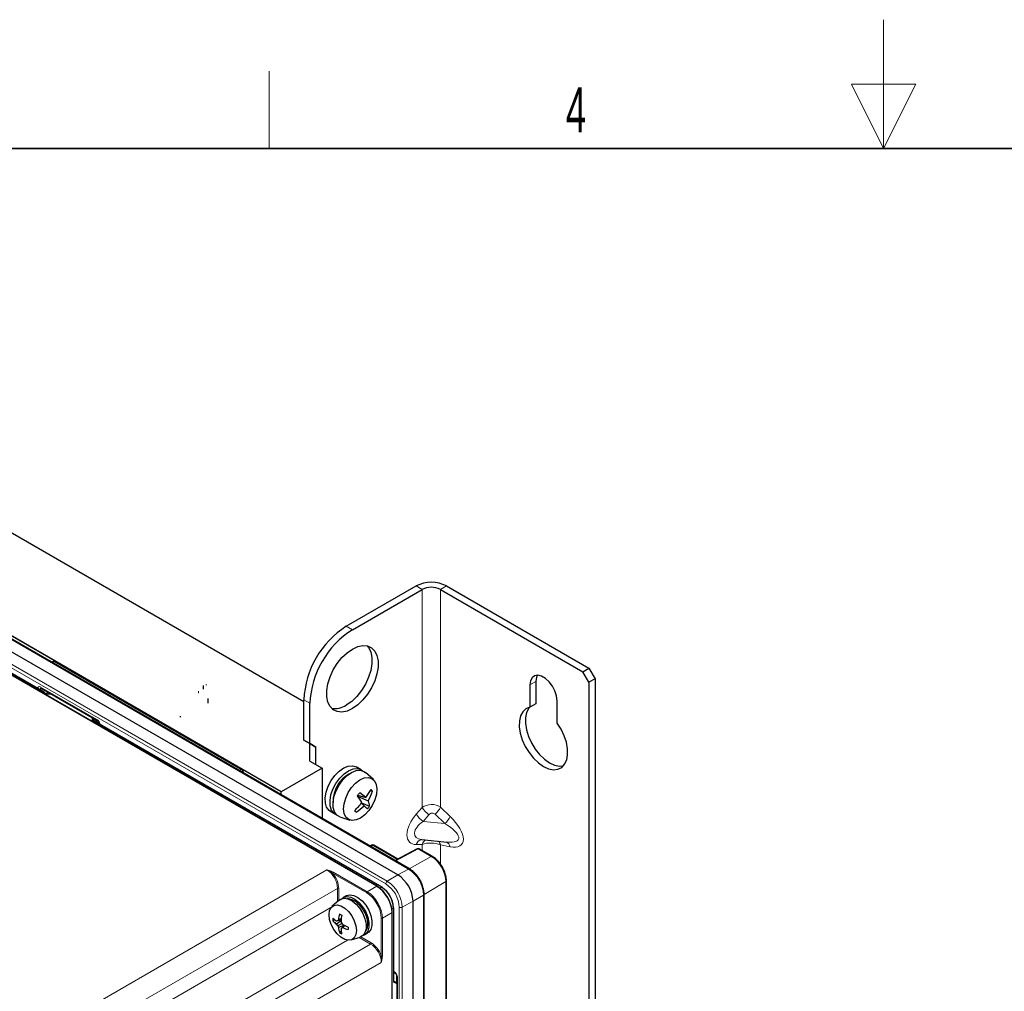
# Paper-space layout 'Blatt2' of a CAD drawing. Header units: millimetres. Extents: x 5 to 418, y 2 to 292.
# Tile 45 of 54: x 150 to 226, y 217 to 292. Entities that reach past the tile are written whole.
import ezdxf

# ---------------------------------------------------------------- set-up
doc = ezdxf.new("R2010")
doc.units = ezdxf.units.MM
doc.layers.add('SLD-0', color=7, linetype='Continuous')
doc.styles.add('SLDTEXTSTYLE0', font='TXT', dxfattribs={"width": 0.605})

psp = doc.layouts.new('Blatt2')

# ---------------------------------------------------------------- linework, layer by layer
at = {"color": 7, "linetype": 'Continuous', "lineweight": 25}
for p, q in [((134.951, 260.891), (171.956, 239.529)), ((134.951, 260.889), (171.956, 239.526)), ((180.171, 226.523), (123.838, 259.044)), ((179.263, 226.056), (122.93, 258.576)), ((177.663, 225.178), (121.91, 257.363)), ((151.77, 240.262), (122.256, 257.3)), ((170.188, 232.521), (128.97, 256.316)), ((152.621, 242.66), (142.43, 248.543)), ((175.256, 245.378), (180.677, 248.508)), ((175.727, 245.106), (181.148, 248.236)), ((182.563, 248.236), (193.641, 241.84)), ((183.034, 248.508), (194.112, 242.113)), ((152.479, 242.652), (152.351, 242.584)), ((167.16, 234.268), (152.641, 242.65)), ((193.641, 241.84), (194.112, 242.113)), ((194.112, 241.024), (193.641, 241.84)), ((194.112, 242.113), (194.583, 241.296)), ((189.987, 241.092), (189.987, 239.353)), ((194.583, 241.296), (194.112, 241.024)), ((194.112, 241.024), (194.112, 99.218)), ((194.583, 241.296), (194.583, 99.49)), ((151.54, 240.577), (155.907, 238.055)), ((164.131, 240.778), (164.131, 240.493)), ((189.516, 240.819), (189.516, 239.081)), ((151.825, 240.185), (151.794, 240.238)), ((151.911, 240.135), (151.825, 240.185)), ((152.344, 240.112), (152.011, 240.112)), ((164.487, 239.756), (164.487, 239.633)), ((164.487, 239.633), (164.487, 239.405)), ((171.956, 236.533), (171.956, 239.663)), ((191.637, 237.857), (191.637, 239.595)), ((172.427, 236.261), (172.427, 239.391)), ((189.987, 239.353), (189.516, 239.081)), ((155.428, 238.013), (155.514, 238.062)), ((155.575, 238.247), (155.575, 238.065)), ((178.023, 225.106), (155.58, 238.062)), ((162.342, 238.395), (162.342, 238.307)), ((156.06, 237.792), (156.06, 237.786)), ((171.956, 236.533), (172.427, 236.261)), ((172.427, 236.26), (171.956, 236.533)), ((172.899, 235.988), (172.427, 236.261)), ((172.427, 236.26), (172.899, 235.988)), ((172.427, 234.902), (172.427, 236.26)), ((172.899, 234.63), (172.899, 235.988)), ((172.427, 234.902), (173.37, 234.358)), ((170.188, 232.518), (167.179, 234.256)), ((167.243, 234.124), (167.243, 234.124)), ((173.37, 234.358), (170.188, 232.521)), ((173.37, 234.355), (170.188, 232.518)), ((173.37, 234.355), (173.37, 234.358)), ((173.37, 234.355), (173.37, 230.449)), ((176.397, 234.236), (176.02, 234.454)), ((177.358, 233.474), (176.744, 234.02)), ((177.14, 232.615), (177.286, 232.556)), ((170.188, 232.518), (170.188, 232.521)), ((170.188, 232.286), (170.188, 232.518)), ((176.131, 232.211), (176.156, 232.247)), ((176.153, 232.248), (176.765, 232.077)), ((176.166, 232.156), (176.955, 231.824)), ((176.415, 231.629), (176.641, 231.424)), ((176.448, 231.672), (177.067, 231.406)), ((174.02, 230.99), (174.397, 230.772)), ((174.758, 230.58), (175.538, 230.321)), ((181.107, 228.814), (183.088, 228.613)), ((177.228, 228.365), (177.1, 228.296)), ((179.258, 227.284), (177.39, 228.363)), ((180.763, 228.093), (179.049, 227.171)), ((181.939, 227.506), (180.925, 228.091)), ((183.035, 115.645), (183.035, 225.606)), ((175.247, 224.437), (175.012, 224.301)), ((181.301, 96.659), (181.301, 224.567)), ((174.69, 224.101), (174.139, 223.599)), ((178.952, 217.791), (178.952, 223.497)), ((180.441, 96.089), (180.441, 224.014)), ((174.86, 222.656), (174.642, 222.596)), ((178.827, 96.178), (178.827, 223.161)), ((174.355, 222.579), (174.212, 222.497)), ((174.849, 222.539), (174.504, 222.474)), ((174.846, 222.495), (174.504, 222.237)), ((174.851, 222.566), (174.584, 222.509)), ((174.922, 222.282), (174.584, 222.103)), ((175.068, 222.13), (174.642, 221.964)), ((175.084, 222.149), (174.889, 221.927)), ((175.129, 222.127), (174.975, 221.965)), ((174.864, 221.665), (174.728, 221.587)), ((175.633, 221.009), (176.344, 221.236)), ((176.678, 221.414), (176.914, 221.55)), ((178.952, 218.493), (179.029, 218.449)), ((179.18, 218.186), (179.18, 115.974)), ((178.952, 217.797), (179.18, 217.666))]:
    psp.add_line(p, q, dxfattribs=at)
at = {"color": 7, "linetype": 'Continuous', "lineweight": 18}
for p, q in [((180.09, 226.516), (123.757, 259.037)), ((178.32, 225.359), (121.987, 257.879)), ((122.103, 258.082), (178.436, 225.562)), ((177.629, 225.174), (121.875, 257.359)), ((151.709, 240.275), (122.223, 257.297)), ((181.148, 248.236), (180.677, 248.508)), ((181.148, 248.236), (181.148, 231.293)), ((182.563, 248.236), (183.034, 248.508)), ((182.563, 231.332), (182.563, 248.236)), ((175.256, 245.378), (175.727, 245.106)), ((152.56, 242.643), (152.399, 242.556)), ((167.079, 234.261), (152.56, 242.643)), ((189.987, 241.092), (189.516, 240.819)), ((151.585, 240.551), (151.495, 240.512)), ((151.495, 240.512), (151.495, 240.421)), ((151.505, 240.653), (155.873, 238.132)), ((151.638, 240.201), (151.737, 240.259)), ((151.737, 240.259), (151.709, 240.275)), ((151.902, 240.141), (152.099, 240.254)), ((163.779, 240.343), (163.779, 240.181)), ((151.77, 240.224), (151.685, 240.174)), ((151.809, 240.156), (151.77, 240.224)), ((151.911, 240.097), (151.809, 240.156)), ((151.865, 240.07), (151.911, 240.097)), ((152.011, 240.1), (151.912, 240.043)), ((152.011, 240.112), (152.011, 240.1)), ((152.365, 240.1), (152.011, 240.1)), ((171.956, 239.663), (172.427, 239.391)), ((155.409, 238.024), (155.508, 238.082)), ((155.547, 238.059), (155.448, 238.002)), ((155.508, 238.082), (155.508, 238.286)), ((155.575, 238.043), (155.547, 238.059)), ((156.022, 237.922), (155.575, 238.18)), ((155.575, 238.043), (155.575, 238.065)), ((177.99, 225.103), (155.575, 238.043)), ((166.923, 234.171), (167.079, 234.261)), ((167.197, 234.057), (167.159, 234.035)), ((167.159, 234.035), (167.197, 234.057)), ((167.197, 234.057), (167.197, 234.057)), ((180.688, 230.776), (181.148, 231.293)), ((182.563, 231.332), (183.321, 230.604)), ((181.678, 230.739), (181.217, 230.222)), ((182.907, 230.05), (182.149, 230.778)), ((182.907, 230.05), (181.217, 230.222)), ((177.309, 228.356), (177.147, 228.269)), ((179.21, 227.258), (177.309, 228.356)), ((180.844, 228.084), (179.096, 227.144)), ((181.148, 228.433), (180.688, 228.419)), ((181.857, 227.499), (180.844, 228.084)), ((181.148, 228.433), (181.148, 227.962)), ((182.563, 226.92), (182.563, 228.395)), ((183.321, 228.247), (182.563, 228.395)), ((180.14, 226.542), (181.857, 227.499)), ((179.263, 226.056), (180.09, 226.516)), ((146.263, 210.58), (173.747, 226.447)), ((176.838, 224.664), (174.185, 226.195)), ((174.231, 226.277), (176.885, 224.745)), ((178.436, 225.562), (179.263, 226.056)), ((174.572, 225.018), (147.409, 209.338)), ((174.572, 223.993), (174.572, 225.018)), ((174.666, 225.018), (174.666, 224.078)), ((176.885, 224.745), (177.629, 225.174)), ((177.857, 225.026), (177.99, 225.103)), ((182.989, 225.539), (181.301, 224.53)), ((182.989, 115.579), (182.989, 225.539)), ((181.254, 224.5), (180.441, 224.014)), ((181.254, 96.592), (181.254, 224.5)), ((148.456, 208.733), (174.065, 223.517)), ((178.795, 223.391), (178.933, 223.47)), ((178.933, 217.732), (178.933, 223.47)), ((179.366, 95.638), (179.366, 223.546)), ((180.441, 224.014), (179.6, 223.545)), ((179.6, 223.545), (179.6, 95.637)), ((177.97, 219.768), (177.97, 222.704)), ((178.807, 223.133), (178.063, 222.704)), ((178.063, 222.704), (178.063, 219.768)), ((178.807, 96.15), (178.807, 223.133)), ((177.144, 220.692), (176.253, 221.207)), ((176.372, 221.246), (177.19, 220.774)), ((175.346, 220.991), (150.165, 206.454)), ((150.165, 205.132), (177.144, 220.692)), ((177.969, 219.264), (150.472, 203.404)), ((178.952, 218.55), (178.994, 218.526)), ((179.146, 217.686), (179.146, 218.31)), ((179.229, 218.118), (179.229, 115.906)), ((179.18, 217.589), (178.933, 217.732))]:
    psp.add_line(p, q, dxfattribs=at)
at = {"color": 7, "linetype": 'Continuous', "lineweight": 25, "flags": 128}
for points in [[(175.727, 238.982), (175.311, 238.792), (174.912, 238.712), (174.55, 238.744), (174.238, 238.888), (173.992, 239.137), (173.822, 239.481), (173.735, 239.903), (173.735, 240.387), (173.822, 240.91), (173.992, 241.451), (174.238, 241.984), (174.55, 242.487), (174.912, 242.939), (175.311, 243.318), (175.727, 243.609), (176.144, 243.799), (176.542, 243.879), (176.905, 243.847), (177.216, 243.703), (177.462, 243.454), (177.633, 243.11), (177.72, 242.688), (177.72, 242.204), (177.633, 241.681), (177.462, 241.14), (177.216, 240.607), (176.905, 240.104), (176.542, 239.652), (176.144, 239.273), (175.727, 238.982)], [(176.888, 243.851), (176.991, 243.726), (177.161, 243.383), (177.248, 242.96), (177.248, 242.476), (177.161, 241.953), (176.991, 241.413), (176.745, 240.879), (176.433, 240.376), (176.071, 239.925), (175.672, 239.545), (175.256, 239.254)], [(191.637, 239.595), (191.594, 239.965), (191.469, 240.354), (191.271, 240.732), (191.017, 241.067), (190.727, 241.332), (190.425, 241.507), (190.136, 241.576), (189.882, 241.534), (189.684, 241.384), (189.559, 241.14), (189.516, 240.819)], [(190.1, 241.576), (190.03, 241.412), (189.987, 241.092)], [(189.516, 239.081), (189.211, 238.959), (188.968, 238.734), (188.797, 238.417), (188.706, 238.021), (188.698, 237.565), (188.774, 237.068), (188.931, 236.554), (189.162, 236.045), (189.456, 235.564), (189.801, 235.132), (190.18, 234.769), (190.576, 234.491), (190.973, 234.311), (191.352, 234.236), (191.696, 234.27), (191.991, 234.412), (192.221, 234.655), (192.379, 234.988), (192.455, 235.396), (192.447, 235.861), (192.356, 236.362), (192.185, 236.877), (191.941, 237.383), (191.637, 237.857)], [(189.5, 239.078), (189.44, 239.006), (189.268, 238.689), (189.177, 238.293), (189.169, 237.837), (189.246, 237.34), (189.403, 236.826), (189.634, 236.317), (189.928, 235.836), (190.272, 235.404), (190.651, 235.041), (191.048, 234.763), (191.445, 234.583), (191.824, 234.508), (192.124, 234.532)], [(174.02, 230.99), (173.911, 231.068), (173.728, 231.313), (173.625, 231.646), (173.611, 232.047), (173.685, 232.49), (173.843, 232.947), (174.075, 233.391), (174.366, 233.792), (174.698, 234.127), (175.051, 234.372), (175.402, 234.515), (175.728, 234.544), (176.01, 234.459), (176.02, 234.454)], [(174.522, 230.716), (174.288, 230.851), (174.105, 231.095), (174.003, 231.428), (173.988, 231.829), (174.062, 232.272), (174.22, 232.73), (174.452, 233.173), (174.743, 233.575), (175.076, 233.909), (175.428, 234.155), (175.779, 234.297), (176.105, 234.327), (176.388, 234.242), (176.508, 234.156)], [(174.758, 230.58), (174.524, 230.715), (174.34, 230.959), (174.238, 231.292), (174.224, 231.693), (174.298, 232.136), (174.456, 232.594), (174.688, 233.037), (174.979, 233.439), (175.311, 233.773), (175.664, 234.019), (176.014, 234.161), (176.341, 234.191), (176.623, 234.106), (176.744, 234.02)], [(177.449, 233.375), (177.585, 233.095), (177.636, 232.738), (177.599, 232.328), (177.475, 231.893), (177.275, 231.462), (177.01, 231.066), (176.7, 230.73), (176.366, 230.478), (176.03, 230.327), (175.714, 230.288), (175.442, 230.362), (175.23, 230.545), (175.095, 230.825), (175.044, 231.182), (175.081, 231.592), (175.205, 232.027), (175.405, 232.457), (175.669, 232.854), (175.979, 233.19), (176.314, 233.442), (176.65, 233.593), (176.966, 233.632), (177.238, 233.558), (177.449, 233.375)], [(174.69, 224.101), (174.817, 224.187), (175.079, 224.25), (175.381, 224.199), (175.702, 224.04), (176.016, 223.783), (176.301, 223.448), (176.535, 223.059), (176.702, 222.647), (176.789, 222.24), (176.789, 221.869), (176.702, 221.562), (176.535, 221.342), (176.344, 221.236)], [(174.907, 224.223), (175.041, 224.317), (175.303, 224.379), (175.605, 224.328), (175.925, 224.169), (176.24, 223.912), (176.525, 223.577), (176.759, 223.189), (176.926, 222.776), (177.013, 222.369), (177.013, 221.998), (176.926, 221.691), (176.759, 221.471), (176.559, 221.363)], [(175.247, 224.437), (175.276, 224.453), (175.539, 224.515), (175.841, 224.465), (176.161, 224.305), (176.475, 224.048), (176.76, 223.713), (176.995, 223.325), (177.162, 222.912), (177.248, 222.505), (177.248, 222.134), (177.162, 221.827), (176.995, 221.607), (176.914, 221.55)], [(175.3, 224.223), (175.404, 224.226), (175.694, 224.157), (175.996, 223.983), (176.286, 223.717), (176.54, 223.382), (176.737, 223.005), (176.863, 222.615), (176.906, 222.245), (176.863, 221.925), (176.755, 221.703)], [(173.915, 222.973), (173.958, 223.295), (174.084, 223.541), (174.282, 223.691), (174.537, 223.733), (174.828, 223.664), (175.132, 223.489), (175.423, 223.222), (175.678, 222.885), (175.876, 222.506), (176.002, 222.115), (176.045, 221.743), (176.002, 221.421), (175.876, 221.176), (175.678, 221.026), (175.423, 220.984), (175.132, 221.053), (174.828, 221.228), (174.537, 221.495), (174.282, 221.831), (174.084, 222.211), (173.958, 222.602), (173.915, 222.973)]]:
    psp.add_lwpolyline(points, dxfattribs=at)
at = {"color": 7, "linetype": 'Continuous', "lineweight": 18, "flags": 128}
for points in [[(151.764, 240.264), (151.769, 240.263), (151.77, 240.262)], [(151.77, 240.224), (151.779, 240.228), (151.786, 240.232), (151.791, 240.235), (151.794, 240.237), (151.794, 240.238)], [(151.911, 240.135), (151.915, 240.13), (151.917, 240.122), (151.915, 240.11), (151.911, 240.097)], [(152.308, 240.112), (152.317, 240.122), (152.32, 240.126)], [(155.58, 238.062), (155.579, 238.063), (155.575, 238.065)], [(156.06, 237.791), (156.06, 237.788), (156.06, 237.785)]]:
    psp.add_lwpolyline(points, dxfattribs=at)
at = {"color": 7, "linetype": 'Continuous', "lineweight": 25}
for centre, radius, start, end in [((181.855, 246.233), 2.562, 62.60967, 117.39033), ((181.855, 246.871), 1.537, 62.60967, 117.39033), ((179.09, 239.354), 7.141, 122.4763, 177.5237), ((179.561, 239.082), 7.141, 122.4763, 177.5237), ((152.558, 242.505), 0.167, 60.00269, 118.26557), ((151.737, 240.204), 0.0667, 30, 60.00269), ((164.339, 240.854), 0.0644, 319.26695, 358.74195), ((174.371, 240.593), 1.605, 260.08974, 303.47027), ((155.547, 238.005), 0.0667, 60.00269, 119.99731), ((167.077, 234.124), 0.167, 0, 60.00269), ((176.669, 231.77), 2.446, 118.29237, 181.71301), ((173.73, 234.588), 3.939, 320.39014, 331.23529), ((175.143, 231.055), 2.617, 34.99572, 38.73598), ((172.522, 235.219), 4.691, 320.21748, 323.5737), ((168.951, 227.544), 8.563, 28.85357, 33.07112), ((172.725, 227.254), 6.291, 50.04403, 55.40732), ((173.856, 233.667), 3.605, 329.2587, 342.05639), ((175.746, 231.275), 1.327, 5.66968, 24.44695), ((172.561, 234.594), 4.863, 313.50806, 323.14051), ((169.324, 226.022), 8.295, 36.27606, 37.45565), ((174.027, 234.111), 3.749, 301.95006, 314.20841), ((-83.389, -53.746), 385.924, 47.58844, 47.64004), ((174.133, 233.532), 3.624, 319.72308, 324.06809), ((177.307, 228.218), 0.167, 60.00269, 118.26557), ((180.842, 227.946), 0.167, 60.00269, 118.26557), ((177.883, 223.898), 2.561, 2.60548, 57.39452), ((177.643, 225.15), 0.0335, 354.31775, 54.37007), ((178.009, 225.076), 0.0335, 65.69288, 125.61758), ((176.886, 223.377), 2.049, 2.60548, 57.39452), ((176.988, 223.436), 1.947, 2.60548, 57.39452), ((176.777, 222.596), 2.566, 177.79386, 182.20614), ((176.142, 224.937), 2.958, 229.27128, 236.36561), ((177.69, 222.219), 3.071, 164.67254, 172.94357), ((177.032, 226.83), 4.443, 238.76618, 241.23919), ((180.711, 222.071), 5.88, 171.54824, 176.01342), ((178.794, 223.157), 0.0335, 5.63188, 65.68826), ((175.736, 223.913), 2.08, 222.90346, 233.67882), ((176.975, 216.946), 6.055, 113.25211, 114.08461), ((177.537, 223.967), 3.492, 209.70073, 212.26913), ((176.678, 221.186), 2.476, 145.28299, 147.70945), ((177.605, 223.28), 3.241, 201.28315, 203.94422), ((176.674, 222.229), 2.048, 187.42127, 198.25778), ((179.77, 223.898), 5.126, 196.07178, 197.78491), ((180.643, 218.657), 6.618, 150.38567, 151.17712), ((179.244, 225.08), 5.149, 212.24559, 213.9895), ((173.521, 225.107), 3.462, 293.28532, 294.83714), ((177.546, 227.354), 5.758, 243.47645, 248.02566), ((176.198, 224.728), 3.022, 246.1247, 254.52435), ((179.834, 221.915), 4.443, 178.72604, 181.27396), ((176.093, 223.76), 2.566, 237.86118, 242.14419), ((177.681, 222.061), 2.845, 184.3082, 191.55665)]:
    psp.add_arc(centre, radius, start, end, dxfattribs=at)
at = {"color": 7, "linetype": 'Continuous', "lineweight": 18}
for centre, radius, start, end in [((152.511, 242.576), 0.0823, 53.60191, 112.96519), ((152.607, 242.575), 0.0825, 65.36022, 124.60414), ((151.389, 240.745), 0.256, 266.86601, 294.28662), ((151.585, 240.643), 0.0804, 172.95535, 235.73247), ((151.757, 240.227), 0.0377, 79.54177, 123.48081), ((151.686, 240.177), 0.0962, 28.85561, 58.04533), ((152.487, 240.343), 0.335, 203.89668, 223.41159), ((155.509, 238.005), 0.0765, 59.92932, 90.5113), ((155.527, 238.032), 0.0335, 54.38183, 114.31395), ((155.568, 238.028), 0.0377, 79.54177, 123.48081), ((155.955, 238.123), 0.083, 173.97139, 233.87933), ((167.126, 234.193), 0.0825, 65.36022, 124.60414), ((166.948, 234.05), 0.249, 1.72152, 58.27848), ((167.165, 234.129), 0.0784, 293.71668, 357.27393), ((167.161, 234.132), 0.0825, 295.38794, 354.63803), ((182.773, 232.316), 1.919, 212.17568, 235.2044), ((181.229, 231.896), 1.448, 309.4534, 337.0751), ((182.313, 231.798), 1.919, 212.17568, 235.2044), ((181.987, 231.168), 1.448, 309.4534, 337.0751), ((181.206, 228.283), 0.536, 98.88526, 165.3219), ((181.711, 228.271), 0.586, 119.27084, 163.87826), ((177.26, 228.289), 0.0823, 53.60191, 112.96519), ((177.355, 228.288), 0.0825, 65.36022, 124.60414), ((180.795, 228.017), 0.0823, 53.60191, 112.96519), ((180.891, 228.016), 0.0825, 65.36022, 124.60414), ((182.018, 228.28), 0.556, 11.94549, 46.36956), ((182.849, 228.171), 0.478, 9.109, 69.85688), ((181.904, 227.431), 0.0825, 65.37579, 124.60282), ((180.533, 225.428), 2.458, 2.60548, 57.39452), ((180.137, 226.448), 0.0825, 65.329, 124.60678), ((178.726, 224.385), 2.53, 2.60548, 57.39452), ((174.287, 226.191), 0.103, 123.22971, 177.34769), ((174.618, 224.927), 0.103, 62.65648, 116.76622), ((177.649, 225.147), 0.0334, 65.32395, 127.31983), ((178.576, 225.347), 0.257, 123.22971, 177.34769), ((177.095, 223.443), 2.274, 2.60548, 57.39452), ((177.072, 223.43), 2.53, 2.60548, 57.39452), ((182.953, 225.614), 0.0825, 295.38922, 354.62292), ((176.941, 224.659), 0.103, 123.22971, 177.34769), ((181.218, 224.575), 0.0825, 295.38922, 354.62289), ((178.919, 223.501), 0.0335, 294.37466, 354.3052), ((179.484, 223.775), 0.257, 242.65648, 296.76622), ((178.017, 222.796), 0.103, 242.65767, 296.74977), ((178.794, 223.164), 0.0334, 292.64531, 354.66615), ((177.088, 220.778), 0.103, 303.22971, 357.34769), ((178.017, 219.86), 0.103, 242.65767, 296.74977), ((179.077, 218.517), 0.0833, 174.09681, 233.754), ((179.263, 218.194), 0.083, 186.23212, 246.0232)]:
    psp.add_arc(centre, radius, start, end, dxfattribs=at)
for centre, major_axis, ratio, start_param, end_param in [((151.506, 240.38), (-0.168, 0.29), 0.574751, 5.497729, 7.063964), ((151.624, 240.448), (-0.103, 0.135), 0.582975, 6.119278, 6.988848), ((151.709, 240.22), (0.0943, 0), 0.577382, 0.944946, 1.570796), ((152.011, 240.154), (0.141, 0.032), 0.368996, 3.844419, 4.629817), ((155.508, 238.136), (0.0416, 0.0977), 0.227773, 3.435538, 4.220936), ((155.872, 237.86), (-0.167, 0.288), 0.580018, 3.92689, 5.493125), ((167.312, 233.988), (-0.083, 0.144), 0.55776, 0.785631, 1.116077), ((181.855, 230.795), (0.999, 0.059), 0.730873, 0.742532, 2.313328), ((181.407, 230.013), (1.192, 1.45), 0.555624, 1.499892, 3.594287), ((181.913, 230.513), (0.18, 0.307), 0.913999, 6.068359, 7.639156), ((182.294, 230.019), (1.928, -1.584), 0.449224, 5.589643, 7.684038), ((181.879, 229.741), (1.278, 0.646), 0.526389, 1.834297, 3.829654), ((181.822, 229.747), (2.15, -0.911), 0.325005, 5.471862, 7.467219), ((181.855, 228.115), (1, -0.033), 0.422149, 0.799418, 2.370214), ((173.746, 225.494), (-0.583, 1.01), 0.578729, 3.927225, 5.497716), ((173.793, 225.521), (-0.617, 1.068), 0.577557, 3.927224, 5.03262), ((176.838, 223.357), (-0.8, 1.386), 0.577562, 3.92722, 5.497704), ((176.885, 223.384), (-0.833, 1.443), 0.576731, 3.92723, 5.497714), ((177.143, 219.739), (-0.583, 1.01), 0.578749, 3.927206, 5.49769), ((177.19, 219.767), (-0.617, 1.068), 0.577562, 4.392205, 5.497704), ((178.993, 218.253), (-0.166, 0.289), 0.580018, 3.931817, 5.498052), ((178.886, 217.759), (0.0757, 0.0248), 0.571387, 5.185926, 6.756722), ((178.886, 217.759), (0.0497, 0.0707), 0.62845, 4.768833, 5.554231)]:
    psp.add_ellipse(centre, major_axis=major_axis, ratio=ratio, start_param=start_param, end_param=end_param, dxfattribs=at)
at = {"color": 7, "linetype": 'Continuous', "lineweight": 25}
for centre, major_axis, ratio, start_param, end_param in [((151.776, 240.137), (0.0488, 0.0488), 0.171521, 5.281983, 6.32911), ((177.629, 223.813), (-0.833, 1.443), 0.576731, 3.92723, 5.497714), ((177.676, 223.841), (-0.8, 1.386), 0.577562, 3.92722, 5.497704)]:
    psp.add_ellipse(centre, major_axis=major_axis, ratio=ratio, start_param=start_param, end_param=end_param, dxfattribs=at)
for points, knots in [([(151.518, 240.586), (151.518, 240.586), (151.519, 240.587), (151.533, 240.58), (151.54, 240.577)], [0, 0, 0, 0, 0.504299, 1, 1, 1, 1]), ([(152.011, 240.112), (152.002, 240.113), (151.974, 240.114), (151.939, 240.121), (151.918, 240.132), (151.911, 240.135)], [0, 0, 0, 0, 0.273903, 0.772548, 1, 1, 1, 1]), ([(155.907, 238.055), (155.918, 238.049), (155.939, 238.035), (155.978, 237.994), (156.015, 237.941), (156.044, 237.88), (156.058, 237.826), (156.059, 237.802), (156.06, 237.792)], [0, 0, 0, 0, 0.156918, 0.322042, 0.501373, 0.688322, 0.872816, 1, 1, 1, 1]), ([(167.308, 233.949), (167.302, 233.957), (167.283, 233.984), (167.26, 234.035), (167.245, 234.089), (167.244, 234.114), (167.243, 234.124)], [0, 0, 0, 0, 0.140766, 0.460762, 0.777645, 1, 1, 1, 1]), ([(182.751, 226.616), (182.697, 226.711), (182.577, 226.927), (182.33, 227.213), (182.105, 227.405), (181.971, 227.486), (181.939, 227.506)], [0, 0, 0, 0, 0.253645, 0.573601, 0.89534, 1, 1, 1, 1]), ([(181.007, 225.607), (180.956, 225.698), (180.838, 225.912), (180.593, 226.201), (180.358, 226.408), (180.214, 226.497), (180.171, 226.523)], [0, 0, 0, 0, 0.236322, 0.551203, 0.86766, 1, 1, 1, 1]), ([(183.035, 225.606), (183.033, 225.669), (183.027, 225.85), (182.953, 226.167), (182.852, 226.451), (182.765, 226.592), (182.751, 226.616)], [0, 0, 0, 0, 0.1943261, 0.5600669, 0.9250858, 1, 1, 1, 1]), ([(181.301, 224.567), (181.298, 224.63), (181.292, 224.814), (181.218, 225.136), (181.115, 225.429), (181.025, 225.577), (181.007, 225.607)], [0, 0, 0, 0, 0.191294, 0.551476, 0.910964, 1, 1, 1, 1]), ([(179.029, 218.449), (179.039, 218.443), (179.06, 218.429), (179.099, 218.389), (179.135, 218.336), (179.164, 218.275), (179.179, 218.221), (179.18, 218.196), (179.18, 218.186)], [0, 0, 0, 0, 0.154824, 0.317793, 0.495514, 0.682188, 0.868013, 1, 1, 1, 1])]:
    psp.add_open_spline(points, degree=3, knots=knots, dxfattribs=at)
at = {"color": 7, "linetype": 'Continuous', "lineweight": 18}
for points, knots in [([(173.747, 226.447), (173.749, 226.447), (173.781, 226.438), (173.871, 226.413), (174.04, 226.365), (174.161, 226.309), (174.231, 226.277)], [0, 0, 0, 0, 0.006716, 0.187796, 0.527271, 1, 1, 1, 1]), ([(173.747, 226.447), (173.748, 226.447), (173.778, 226.435), (173.86, 226.399), (174.01, 226.323), (174.121, 226.242), (174.185, 226.195)], [0, 0, 0, 0, 0.007035, 0.193157, 0.538471, 1, 1, 1, 1]), ([(178.063, 219.768), (178.056, 219.691), (178.044, 219.558), (178.001, 219.387), (177.978, 219.297), (177.969, 219.265), (177.969, 219.264)], [0, 0, 0, 0, 0.472838, 0.812244, 0.993283, 1, 1, 1, 1]), ([(177.97, 219.768), (177.978, 219.69), (177.993, 219.554), (177.983, 219.385), (177.973, 219.296), (177.969, 219.265), (177.969, 219.264)], [0, 0, 0, 0, 0.461641, 0.806885, 0.992963, 1, 1, 1, 1])]:
    psp.add_open_spline(points, degree=3, knots=knots, dxfattribs=at)
at = {"layer": 'SLD-0', "lineweight": 18}
for p, q in [((217, 292.5), (217, 282.5)), ((169.25, 282.5), (169.25, 288.5)), ((219.5, 287.5), (214.5, 287.5)), ((214.5, 287.5), (217, 282.5)), ((217, 282.5), (219.5, 287.5))]:
    psp.add_line(p, q, dxfattribs=at)
at = {"layer": 'SLD-0', "lineweight": 35}
psp.add_line((408, 282.5), (26, 282.5), dxfattribs=at)

# ---------------------------------------------------------------- texts
at = {"layer": 'SLD-0', "insert": (193.103, 287.243), "char_height": 3.5, "attachment_point": 2, "style": 'SLDTEXTSTYLE0'}
psp.add_mtext('4', dxfattribs=at)

doc.saveas('drawing.dxf')
